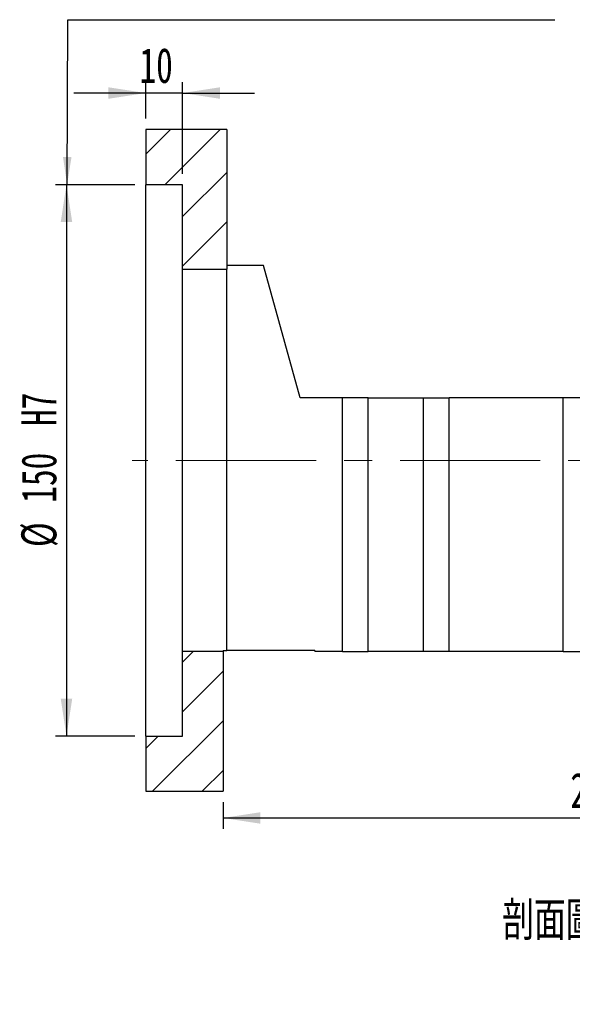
# Model space of a CAD drawing. Header units: millimetres. Extents: x 22 to 286, y -3 to 202.
# Tile 4 of 7: x 175 to 225, y -3 to 87. Entities that reach past the tile are written whole.
import ezdxf

# ---------------------------------------------------------------- set-up
doc = ezdxf.new("R2010")
doc.units = ezdxf.units.MM
doc.linetypes.add('CENTERX2', pattern=[20.32, 12.7, -2.54, 2.54, -2.54])
doc.layers.add('圖層0', color=7, linetype='Continuous')
doc.styles.add('SLDTEXTSTYLE0', font='TXT', dxfattribs={"width": 0.7})
doc.styles.add('SLDTEXTSTYLE4', font='TXT', dxfattribs={"width": 0.75, "bigfont": 'bigfont'})
doc.dimstyles.new('SLDDIMSTYLE3', dxfattribs={"dimtxt": 3.389974, "dimasz": 2.5, "dimexe": 0, "dimexo": 0.0625, "dimgap": 0.847493, "dimtad": 1, "dimlfac": 3, "dimrnd": 1e-09, "dimzin": 12, "dimdsep": 46, "dimtxsty": 'SLDTEXTSTYLE0', "dimsah": 1, "dimcen": 0.09, "dimadec": 0, "dimazin": 3, "dimtfac": 1, "dimtofl": 0, "dimtmove": 0, "dimatfit": 3, "dimfxl": 1, "dimfrac": 2, "dimtolj": 1, "dimtzin": 12, "dimarcsym": 0})
doc.dimstyles.new('SLDDIMSTYLE4', dxfattribs={"dimtxt": 3.389974, "dimasz": 2.5, "dimexe": 0, "dimexo": 0.0625, "dimgap": 0.847493, "dimtad": 1, "dimlfac": 3, "dimrnd": 1e-09, "dimzin": 12, "dimdsep": 46, "dimtxsty": 'SLDTEXTSTYLE0', "dimsah": 1, "dimcen": 0.09, "dimadec": 0, "dimazin": 3, "dimtfac": 1, "dimtmove": 0, "dimatfit": 0, "dimfxl": 1, "dimfrac": 2, "dimtolj": 1, "dimtzin": 12, "dimarcsym": 0})
doc.dimstyles.new('SLDDIMSTYLE5', dxfattribs={"dimtxt": 3.389974, "dimasz": 2.5, "dimexe": 0, "dimexo": 0.0625, "dimgap": 0.847493, "dimtad": 1, "dimlfac": 3, "dimrnd": 1e-09, "dimzin": 12, "dimdsep": 46, "dimtxsty": 'SLDTEXTSTYLE0', "dimsah": 1, "dimcen": 0.09, "dimadec": 0, "dimazin": 3, "dimtfac": 1, "dimtofl": 0, "dimtmove": 0, "dimatfit": 3, "dimfxl": 1, "dimfrac": 2, "dimtolj": 1, "dimarcsym": 0})

# ---------------------------------------------------------------- blocks, each defined once
blk = doc.blocks.new('_D_12')
at = {"layer": '圖層0', "color": 7}
for p, q in [((186.81, 77.799), (186.81, 81.111)), ((190.144, 72.799), (190.144, 81.111)), ((186.81, 80.111), (180.291, 80.111)), ((190.144, 80.111), (186.81, 80.111)), ((190.144, 80.111), (196.663, 80.111))]:
    blk.add_line(p, q, dxfattribs=at)
for points in [[(186.81, 80.111), (183.42, 80.633), (183.42, 79.59)], [(190.144, 80.111), (193.534, 79.59), (193.534, 80.633)]]:
    blk.add_solid(points, dxfattribs=at)
at = {"layer": '圖層0', "color": 7, "insert": (186.236, 84.204), "char_height": 3.175, "attachment_point": 1, "style": 'SLDTEXTSTYLE0'}
blk.add_mtext('10', dxfattribs=at)
blk = doc.blocks.new('_D_13')
at = {"layer": '圖層0', "color": 7}
for p, q in [((185.81, 71.799), (178.618, 71.799)), ((179.618, 71.799), (179.618, 21.799)), ((185.81, 21.799), (178.618, 21.799))]:
    blk.add_line(p, q, dxfattribs=at)
for points in [[(179.618, 71.799), (179.097, 68.409), (180.14, 68.409)], [(179.618, 21.799), (180.14, 25.189), (179.097, 25.189)]]:
    blk.add_solid(points, dxfattribs=at)
at = {"layer": '圖層0', "color": 7, "char_height": 3.175, "attachment_point": 1, "rotation": 90, "style": 'SLDTEXTSTYLE0'}
for s, insert in [('H7', (175.525, 49.916)), ('150', (175.525, 42.962)), ('%%c', (175.525, 38.94))]:
    blk.add_mtext(s, dxfattribs=dict(at, insert=insert))
blk = doc.blocks.new('_D_14')
at = {"layer": '圖層0', "color": 7}
for p, q in [((261.81, 31.133), (261.81, 13.377)), ((193.81, 15.799), (193.81, 13.377)), ((193.81, 14.377), (261.81, 14.377))]:
    blk.add_line(p, q, dxfattribs=at)
for points in [[(193.81, 14.377), (197.2, 13.855), (197.2, 14.898)], [(261.81, 14.377), (258.42, 14.898), (258.42, 13.855)]]:
    blk.add_solid(points, dxfattribs=at)
at = {"layer": '圖層0', "color": 7, "insert": (225.302, 18.47), "char_height": 3.175, "attachment_point": 1, "style": 'SLDTEXTSTYLE0'}
blk.add_mtext('204', dxfattribs=at)

msp = doc.modelspace()

# ---------------------------------------------------------------- hatches: boundary and pattern name
at = {"layer": '圖層0', "linetype": 'Continuous', "lineweight": 18}
h = msp.add_hatch(dxfattribs=at)
h.set_pattern_fill('ANSI31', color=256, style=0)
h.paths.add_polyline_path([(194.1437, 64.1326), (194.1437, 76.7993), (186.8104, 76.7993), (186.8104, 71.7993), (190.1437, 71.7993), (190.1437, 64.1326)], flags=0)
h = msp.add_hatch(dxfattribs=at)
h.set_pattern_fill('ANSI31', color=256, style=0)
h.paths.add_polyline_path([(186.8104, 21.7993), (186.8104, 16.7993), (193.8104, 16.7993), (193.8104, 29.466), (190.1437, 29.466), (190.1437, 21.7993)], flags=0)

# ---------------------------------------------------------------- linework, layer by layer
at = {"color": 7, "linetype": 'Continuous', "lineweight": 25}
for p, q in [((186.8104, 76.7993), (186.8104, 71.7993)), ((194.1437, 76.7993), (186.8104, 76.7993)), ((194.1437, 76.7993), (194.1437, 64.1326)), ((190.1437, 71.7993), (186.8104, 71.7993)), ((186.8104, 21.7993), (186.8104, 71.7993)), ((190.1437, 64.1326), (190.1437, 71.7993)), ((197.477, 64.466), (194.1437, 64.466)), ((200.8104, 52.466), (197.477, 64.466)), ((190.1437, 64.1326), (194.1437, 64.1326)), ((190.1437, 29.466), (190.1437, 64.1326)), ((194.1437, 29.566), (194.1437, 64.1326)), ((204.6437, 52.466), (200.8104, 52.466)), ((204.6437, 29.466), (204.6437, 52.466)), ((206.977, 52.466), (204.6437, 52.466)), ((206.977, 29.466), (206.977, 52.466)), ((206.977, 52.466), (211.977, 52.466)), ((211.977, 29.466), (211.977, 52.466)), ((211.977, 52.466), (214.3104, 52.466)), ((214.3104, 29.466), (214.3104, 52.466)), ((224.6437, 52.466), (214.3104, 52.466)), ((224.6437, 29.466), (224.6437, 52.466)), ((226.977, 52.466), (224.6437, 52.466)), ((190.1437, 21.7993), (190.1437, 29.466)), ((193.8104, 29.466), (190.1437, 29.466)), ((193.8104, 29.566), (194.1437, 29.566)), ((193.8104, 29.566), (193.8104, 29.466)), ((193.8104, 29.466), (193.8104, 16.7993)), ((202.1437, 29.566), (194.1437, 29.566)), ((202.1437, 29.566), (202.1437, 29.466)), ((204.6437, 29.466), (202.1437, 29.466)), ((204.6437, 29.466), (206.977, 29.466)), ((211.977, 29.466), (206.977, 29.466)), ((214.3104, 29.466), (211.977, 29.466)), ((224.6437, 29.466), (214.3104, 29.466)), ((224.6437, 29.466), (226.977, 29.466)), ((186.8104, 21.7993), (190.1437, 21.7993)), ((186.8104, 21.7993), (186.8104, 16.7993)), ((186.8104, 16.7993), (193.8104, 16.7993))]:
    msp.add_line(p, q, dxfattribs=at)
at = {"layer": '圖層0', "color": 7}
for p, q in [((179.6763, 71.7993), (179.7535, 86.7617)), ((179.7535, 86.7617), (223.8854, 86.7617))]:
    msp.add_line(p, q, dxfattribs=at)
at = {"layer": '圖層0', "color": 7, "linetype": 'CENTERX2', "lineweight": 18}
msp.add_line((263.2021, 46.7993), (185.5885, 46.7993), dxfattribs=at)
at = {"layer": '圖層0', "color": 7}
msp.add_solid([(179.6763, 71.7993), (180.0738, 74.2973), (179.3046, 74.3012)], dxfattribs=at)

# ---------------------------------------------------------------- texts
at = {"layer": '圖層0', "insert": (228.1004, 6.8141), "char_height": 3.5, "attachment_point": 2, "style": 'SLDTEXTSTYLE4'}
msp.add_mtext('\\M+19655\\M+196CA\\M+19AA4 F-F', dxfattribs=at)

# ---------------------------------------------------------------- dimensions: what is measured, and where the dimension line sits
at = {"layer": '圖層0', "color": 7}
for base, p1, p2, dimstyle, picture, middle in [((186.8104, 80.1114), (190.1437, 71.7993), (186.8104, 76.7993), 'SLDDIMSTYLE4', '_D_12', (188.2231, 80.1114)), ((261.8104, 14.3768), (193.8104, 16.7993), (261.8104, 32.1326), 'SLDDIMSTYLE3', '_D_14', (228.2827, 14.3768))]:
    dim = msp.add_linear_dim(base=base, p1=p1, p2=p2, dimstyle=dimstyle, dxfattribs=at)
    dim.commit()
    dim.dimension.update_dxf_attribs({"geometry": picture, "text_midpoint": middle, "dimtype": 160})
dim = msp.add_linear_dim(base=(179.6182, 21.7993), p1=(186.8104, 71.7993), p2=(186.8104, 21.7993), angle=90, text='%%c<>H7', dimstyle='SLDDIMSTYLE5', dxfattribs=at)
dim.commit()
dim.dimension.update_dxf_attribs({"geometry": '_D_13', "text_midpoint": (179.6182, 46.9102), "dimtype": 160})

doc.saveas('drawing.dxf')
